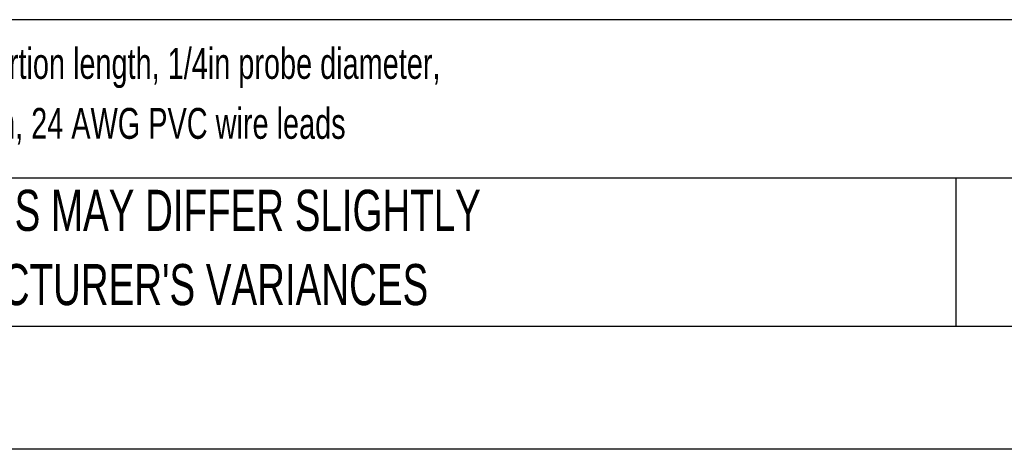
# Model space of a CAD drawing. Header units: millimetres. Extents: x 0 to 838, y 0 to 648.
# Tile 4 of 17: x 217 to 369, y 0 to 66. Entities that reach past the tile are written whole.
import ezdxf

# ---------------------------------------------------------------- set-up
doc = ezdxf.new("R2010")
doc.units = ezdxf.units.MM
doc.header["$LTSCALE"] = 3
doc.linetypes.add('CENTERX2', pattern=[20.32, 12.7, -2.54, 2.54, -2.54])
doc.layers.add('TEXT', color=140, linetype='Continuous', lineweight=25)
doc.styles.add('SLDTEXTSTYLE0', font='TXT', dxfattribs={"width": 0.7})

# ---------------------------------------------------------------- blocks, each defined once
blk = doc.blocks.new('SW_NOTE_0')
at = {"layer": 'TEXT', "color": 0, "linetype": 'CENTERX2', "lineweight": 18, "char_height": 4.76265, "attachment_point": 1, "style": 'SLDTEXTSTYLE0'}
for s, insert in [('ProSense temperature sensor, 10K-3 thermistor, connection head spring-loaded probe, 12in insertion length, 1/4in probe diameter,', (0, 6.14)), ('stainless steel sheath, 1/2in male NPT process connection, aluminum screw cover head with 24in, 24 AWG PVC wire leads', (0, -3.12))]:
    blk.add_mtext(s, dxfattribs=dict(at, insert=insert))
blk = doc.blocks.new('SW_NOTE_0_3')
at = {"layer": 'TEXT', "color": 0, "linetype": 'CENTERX2', "lineweight": 18, "char_height": 6.35, "attachment_point": 1, "style": 'SLDTEXTSTYLE0'}
for s, insert in [('PART DIMENSIONS MAY DIFFER SLIGHTLY', (0, 8.19)), ("DUE TO MANUFACTURER'S VARIANCES", (0, -3.28))]:
    blk.add_mtext(s, dxfattribs=dict(at, insert=insert))

msp = doc.modelspace()

# ---------------------------------------------------------------- linework, layer by layer
at = {"color": 7, "linetype": 'Continuous'}
msp.add_line((838.21, 0.01), (0.01, 0.01), dxfattribs=at)
at = {"layer": 'TEXT'}
for p, q in [((819.15, 66.38), (19.05, 66.38)), ((819.15, 41.91), (19.05, 41.91)), ((361.94, 41.91), (361.94, 19.05)), ((19.05, 19.05), (819.15, 19.05))]:
    msp.add_line(p, q, dxfattribs=at)

# ---------------------------------------------------------------- block references
at = {"layer": 'TEXT', "linetype": 'CENTERX2', "lineweight": 18}
for name, p in [('SW_NOTE_0', (24.34, 55.86)), ('SW_NOTE_0_3', (165.36, 31.91))]:
    msp.add_blockref(name, p, dxfattribs=at)

doc.saveas('drawing.dxf')
